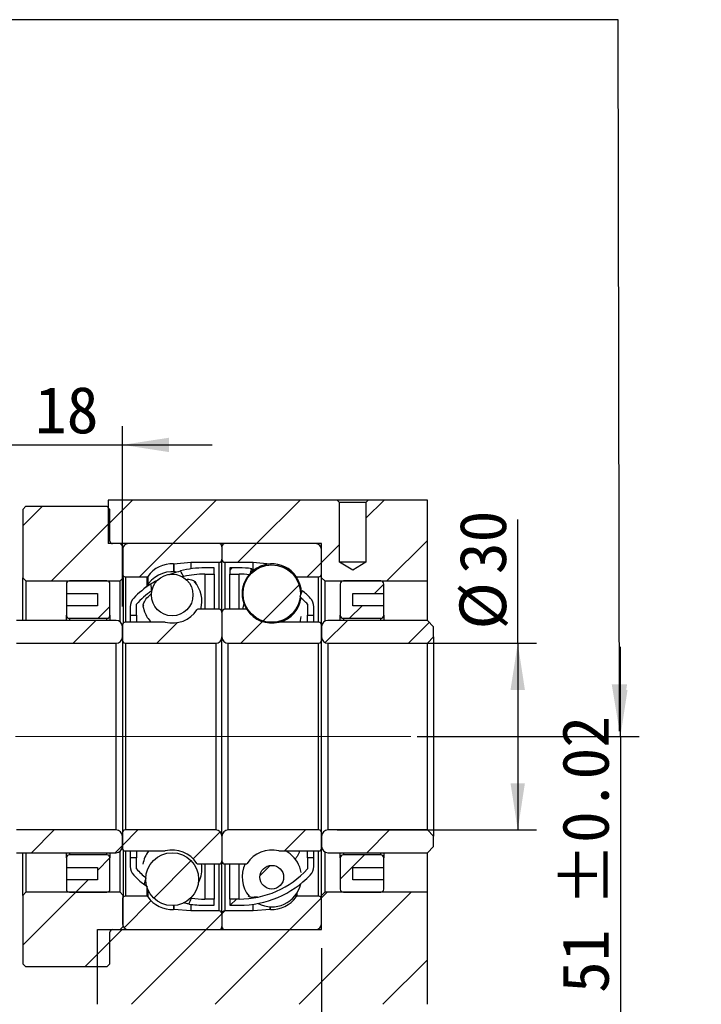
# Model space of a CAD drawing. Header units: millimetres. Extents: x 90 to 845, y 30 to 598.
# Tile 6 of 7: x 735 to 845, y 120 to 278. Entities that reach past the tile are written whole.
import ezdxf

# ---------------------------------------------------------------- set-up
doc = ezdxf.new("R2010")
doc.units = ezdxf.units.MM
doc.header["$LTSCALE"] = 3
doc.linetypes.add('CENTERX2', pattern=[20.32, 12.7, -2.54, 2.54, -2.54])
doc.layers.add('圖層0', color=7, linetype='Continuous')
doc.styles.add('SLDTEXTSTYLE0', font='MINGLIU.TTC')
doc.styles.add('SLDTEXTSTYLE2', font='MINGLIU.TTC', dxfattribs={"bigfont": 'bigfont'})
doc.styles.get("Standard").update_dxf_attribs({"font": 'MINGLIU.TTC'})
doc.dimstyles.new('SLDDIMSTYLE0', dxfattribs={"dimtxt": 0.18, "dimasz": 7.5, "dimexe": 0, "dimexo": 0.0625, "dimgap": 0, "dimtad": 0, "dimtih": 1, "dimtoh": 1, "dimdec": 0, "dimrnd": 1e-09, "dimzin": 0, "dimdsep": 46, "dimtxsty": 'STANDARD', "dimsah": 1, "dimcen": 0.09, "dimadec": 0, "dimazin": 0, "dimtfac": 7.5, "dimtdec": 0, "dimtofl": 0, "dimtmove": 0, "dimatfit": 3, "dimfxl": 1, "dimfrac": 2, "dimtolj": 1, "dimtzin": 0, "dimarcsym": 0})
doc.dimstyles.new('SLDDIMSTYLE3', dxfattribs={"dimtxt": 7.5, "dimasz": 7.5, "dimexe": 0, "dimexo": 0.0625, "dimgap": 1.875, "dimtad": 1, "dimrnd": 1e-09, "dimzin": 12, "dimdsep": 46, "dimtxsty": 'SLDTEXTSTYLE0', "dimsah": 1, "dimcen": 0.09, "dimadec": 0, "dimazin": 3, "dimtfac": 1, "dimtofl": 0, "dimtmove": 0, "dimatfit": 3, "dimfxl": 1, "dimfrac": 2, "dimtolj": 1, "dimtzin": 12, "dimarcsym": 0})
doc.dimstyles.new('SLDDIMSTYLE6', dxfattribs={"dimtxt": 7.5, "dimasz": 7.5, "dimexe": 0, "dimexo": 0.0625, "dimgap": 1.875, "dimtad": 1, "dimrnd": 1e-09, "dimzin": 12, "dimdsep": 46, "dimtxsty": 'SLDTEXTSTYLE0', "dimsah": 1, "dimcen": 0.09, "dimadec": 0, "dimazin": 3, "dimtol": 1, "dimtp": 0.02, "dimtm": 0.02, "dimtfac": 1, "dimtmove": 0, "dimatfit": 0, "dimfxl": 1, "dimfrac": 2, "dimtolj": 1, "dimarcsym": 0})
doc.dimstyles.new('SLDDIMSTYLE7', dxfattribs={"dimtxt": 7.5, "dimasz": 7.5, "dimexe": 0, "dimexo": 0.0625, "dimgap": 1.875, "dimtad": 1, "dimrnd": 1e-09, "dimzin": 12, "dimdsep": 46, "dimtxsty": 'SLDTEXTSTYLE0', "dimsah": 1, "dimcen": 0.09, "dimadec": 0, "dimazin": 3, "dimtfac": 1, "dimtmove": 0, "dimatfit": 0, "dimfxl": 1, "dimfrac": 2, "dimtolj": 1, "dimtzin": 12, "dimarcsym": 0})

# ---------------------------------------------------------------- blocks, each defined once
blk = doc.blocks.new('_D_13')
at = {"layer": '圖層0', "color": 7}
for p, q in [((831.71, 163.04), (831.71, 177.46)), ((799.07, 163.04), (834.71, 163.04)), ((831.71, 163.04), (831.71, 112.04)), ((782.71, 112.04), (834.71, 112.04)), ((831.71, 112.04), (831.71, 97.61))]:
    blk.add_line(p, q, dxfattribs=at)
for points in [[(831.71, 163.04), (832.86, 170.54), (830.55, 170.54)], [(831.71, 112.04), (830.55, 104.54), (832.86, 104.54)]]:
    blk.add_solid(points, dxfattribs=at)
at = {"layer": '圖層0', "color": 7, "char_height": 7.5, "attachment_point": 1, "rotation": 90, "style": 'SLDTEXTSTYLE0'}
for s, insert in [(' ±0.02', (822.34, 130.64)), ('51', (822.34, 121.85))]:
    blk.add_mtext(s, dxfattribs=dict(at, insert=insert))
blk = doc.blocks.new('_D_15')
at = {"layer": '圖層0', "color": 7}
for p, q in [((815.22, 178.04), (815.22, 197.93)), ((786.21, 178.04), (818.22, 178.04)), ((815.22, 178.04), (815.22, 148.04)), ((786.21, 148.04), (818.22, 148.04))]:
    blk.add_line(p, q, dxfattribs=at)
for points in [[(815.22, 178.04), (814.06, 170.54), (816.37, 170.54)], [(815.22, 148.04), (816.37, 155.54), (814.06, 155.54)]]:
    blk.add_solid(points, dxfattribs=at)
at = {"layer": '圖層0', "color": 7, "char_height": 7.5, "attachment_point": 1, "rotation": 90, "style": 'SLDTEXTSTYLE0'}
for s, insert in [('30', (805.85, 189.13)), ('%%c', (805.85, 180.24))]:
    blk.add_mtext(s, dxfattribs=dict(at, insert=insert))
blk = doc.blocks.new('_D_16')
at = {"layer": '圖層0', "color": 7}
for p, q in [((783.71, 129.04), (783.71, 93.24)), ((800.71, 117.04), (800.71, 93.24)), ((783.71, 96.24), (769.28, 96.24)), ((800.71, 96.24), (783.71, 96.24)), ((800.71, 96.24), (815.13, 96.24))]:
    blk.add_line(p, q, dxfattribs=at)
for points in [[(783.71, 96.24), (776.21, 97.4), (776.21, 95.09)], [(800.71, 96.24), (808.21, 95.09), (808.21, 97.4)]]:
    blk.add_solid(points, dxfattribs=at)
at = {"layer": '圖層0', "color": 7, "insert": (787.65, 105.61), "char_height": 7.5, "attachment_point": 1, "style": 'SLDTEXTSTYLE0'}
blk.add_mtext('17', dxfattribs=at)
blk = doc.blocks.new('_D_17')
at = {"layer": '圖層0', "color": 7}
for p, q in [((713.71, 135.54), (713.71, 93.24)), ((783.71, 129.04), (783.71, 93.24)), ((713.71, 96.24), (783.71, 96.24))]:
    blk.add_line(p, q, dxfattribs=at)
for centre, start, end in [((751.92, 100.93), 153.4349, 206.5651), ((741.98, 100.93), 333.4349, 26.5651)]:
    blk.add_arc(centre, 10.47, start, end, dxfattribs=at)
for points in [[(713.71, 96.24), (721.21, 95.09), (721.21, 97.4)], [(783.71, 96.24), (776.21, 97.4), (776.21, 95.09)]]:
    blk.add_solid(points, dxfattribs=at)
at = {"layer": '圖層0', "color": 7, "insert": (742.56, 105.61), "char_height": 7.5, "attachment_point": 1, "style": 'SLDTEXTSTYLE0'}
blk.add_mtext('70', dxfattribs=at)
blk = doc.blocks.new('_D_18')
at = {"layer": '圖層0', "color": 7}
for p, q in [((733.71, 183.69), (733.71, 212.89)), ((751.71, 183.91), (751.71, 212.89)), ((733.71, 209.89), (719.28, 209.89)), ((733.71, 209.89), (751.71, 209.89)), ((751.71, 209.89), (766.13, 209.89))]:
    blk.add_line(p, q, dxfattribs=at)
for points in [[(733.71, 209.89), (726.21, 211.04), (726.21, 208.73)], [(751.71, 209.89), (759.21, 208.73), (759.21, 211.04)]]:
    blk.add_solid(points, dxfattribs=at)
at = {"layer": '圖層0', "color": 7, "insert": (737.66, 219.25), "char_height": 7.5, "attachment_point": 1, "style": 'SLDTEXTSTYLE0'}
blk.add_mtext('18', dxfattribs=at)

msp = doc.modelspace()

# ---------------------------------------------------------------- hatches: boundary and pattern name
at = {"linetype": 'Continuous', "lineweight": 18}
h = msp.add_hatch(dxfattribs=at)
h.set_pattern_fill('ANSI31', scale=3, style=0)
edge = h.paths.add_edge_path(flags=0)
edge.add_line((767.706, 191.536), (767.706, 193.536))
edge.add_arc((767.206, 193.536), 0.5, 0, 90)
edge.add_line((767.206, 194.036), (752.706, 194.036))
edge.add_arc((752.706, 193.036), 1, 90, 180)
edge.add_line((751.706, 193.036), (751.706, 189.186))
edge.add_arc((752.206, 189.186), 0.5, 180, 270)
edge.add_line((752.206, 188.686), (755.644, 188.686))
edge.add_arc((755.644, 188.886), 0.2, 270, 324.94886)
edge.add_arc((759.706, 186.036), 4.763, 87.45248, 144.94886, ccw=False)
edge.add_arc((759.927, 190.994), 0.2, 267.45248, 275)
edge.add_line((759.944, 190.795), (762.706, 191.036))
edge.add_line((762.706, 191.036), (767.206, 191.036))
edge.add_arc((767.206, 191.536), 0.5, 270, 360)
h = msp.add_hatch(dxfattribs=at)
h.set_pattern_fill('ANSI31', scale=3, style=0)
edge = h.paths.add_edge_path(flags=0)
edge.add_line((782.706, 194.036), (768.206, 194.036))
edge.add_arc((768.206, 193.536), 0.5, 90, 180)
edge.add_line((767.706, 193.536), (767.706, 191.536))
edge.add_arc((768.206, 191.536), 0.5, 180, 270)
edge.add_line((768.206, 191.036), (772.706, 191.036))
edge.add_line((772.706, 191.036), (775.468, 190.795))
edge.add_arc((775.486, 190.994), 0.2, 265, 272.54752)
edge.add_arc((775.706, 186.036), 4.763, 35.05114, 92.54752, ccw=False)
edge.add_arc((779.769, 188.886), 0.2, 215.05114, 270)
edge.add_line((779.769, 188.686), (783.206, 188.686))
edge.add_arc((783.206, 189.186), 0.5, 270, 360)
edge.add_line((783.706, 189.186), (783.706, 193.036))
edge.add_arc((782.706, 193.036), 1, 0, 90)
h = msp.add_hatch(dxfattribs=at)
h.set_pattern_fill('ANSI31', scale=3, style=0)
edge = h.paths.add_edge_path(flags=0)
edge.add_arc((764.956, 174.237), 14.899, 90, 103.11484, ccw=False)
edge.add_line((764.956, 189.136), (766.456, 189.136))
edge.add_line((766.456, 189.136), (766.456, 190.136))
edge.add_line((766.456, 190.136), (764.956, 190.136))
edge.add_arc((764.956, 174.237), 15.899, 90, 104.309)
edge.add_ellipse((768.306, 163.036), major_axis=(-11.77, 31.136), ratio=0.1381946, start_angle=353.96059, end_angle=354.59248, ccw=False)
h = msp.add_hatch(dxfattribs=at)
h.set_pattern_fill('ANSI31', scale=3, style=0)
edge = h.paths.add_edge_path(flags=0)
edge.add_line((768.956, 190.136), (768.956, 189.136))
edge.add_line((768.956, 189.136), (770.456, 189.136))
edge.add_arc((770.456, 174.237), 14.899, 83.61757, 90, ccw=False)
edge.add_ellipse((767.107, 163.036), major_axis=(34.032, 90.907), ratio=0.0473891, start_angle=9.24128, end_angle=9.62978, ccw=False)
edge.add_arc((770.456, 174.237), 15.899, 82.6597, 90)
edge.add_line((770.456, 190.136), (768.956, 190.136))
h = msp.add_hatch(dxfattribs=at)
h.set_pattern_fill('ANSI31', scale=3, style=0)
edge = h.paths.add_edge_path(flags=0)
edge.add_arc((775.706, 186.007), 4.618, 0, 360)
h = msp.add_hatch(dxfattribs=at)
h.set_pattern_fill('ANSI31', scale=3, style=0)
edge = h.paths.add_edge_path(flags=0)
edge.add_arc((759.706, 185.784), 3.342, 0, 360)
h = msp.add_hatch(dxfattribs=at)
h.set_pattern_fill('ANSI31', scale=3, style=0)
edge = h.paths.add_edge_path(flags=0)
edge.add_ellipse((768.306, 163.036), major_axis=(-11.77, 31.136), ratio=0.1381946, start_angle=5.58356, end_angle=6.24336, ccw=False)
edge.add_arc((764.956, 174.237), 15.899, 123.36641, 136.01028)
edge.add_arc((754.956, 183.89), 2, 136.01028, 180)
edge.add_line((752.956, 183.89), (752.956, 182.536))
edge.add_line((752.956, 182.536), (753.956, 182.536))
edge.add_line((753.956, 182.536), (753.956, 184.286))
edge.add_arc((764.956, 174.237), 14.899, 125.01842, 137.58624, ccw=False)
h = msp.add_hatch(dxfattribs=at)
h.set_pattern_fill('ANSI31', scale=3, style=0)
edge = h.paths.add_edge_path(flags=0)
edge.add_arc((780.456, 183.89), 2, 0, 43.98972)
edge.add_arc((770.456, 174.237), 15.899, 43.98972, 50.33578)
edge.add_ellipse((767.107, 163.036), major_axis=(34.032, 90.907), ratio=0.0473891, start_angle=350.17343, end_angle=350.58913, ccw=False)
edge.add_arc((770.456, 174.237), 14.899, 42.41376, 48.93742, ccw=False)
edge.add_line((781.456, 184.286), (781.456, 182.536))
edge.add_line((781.456, 182.536), (782.456, 182.536))
edge.add_line((782.456, 182.536), (782.456, 183.89))
h = msp.add_hatch(dxfattribs=at)
h.set_pattern_fill('ANSI31', scale=3, style=0)
edge = h.paths.add_edge_path(flags=0)
edge.add_line((751.706, 180.911), (751.706, 178.536))
edge.add_arc((752.206, 178.536), 0.5, 180, 270)
edge.add_line((752.206, 178.036), (766.706, 178.036))
edge.add_arc((766.706, 179.036), 1, 270, 360)
edge.add_line((767.706, 179.036), (767.706, 182.986))
edge.add_arc((767.206, 182.986), 0.5, 0, 90)
edge.add_line((767.206, 183.486), (763.837, 183.486))
edge.add_arc((763.837, 183.286), 0.2, 90, 146.34739)
edge.add_arc((759.706, 186.036), 4.762, 256.48094, 326.34739, ccw=False)
edge.add_arc((758.546, 181.211), 0.2, 76.48094, 90)
edge.add_line((758.546, 181.411), (752.206, 181.411))
edge.add_arc((752.206, 180.911), 0.5, 90, 180)
h = msp.add_hatch(dxfattribs=at)
h.set_pattern_fill('ANSI31', scale=3, style=0)
edge = h.paths.add_edge_path(flags=0)
edge.add_line((768.706, 178.036), (783.206, 178.036))
edge.add_arc((783.206, 178.536), 0.5, 270, 360)
edge.add_line((783.706, 178.536), (783.706, 180.911))
edge.add_arc((783.206, 180.911), 0.5, 0, 90)
edge.add_line((783.206, 181.411), (776.866, 181.411))
edge.add_arc((776.866, 181.211), 0.2, 90, 103.51906)
edge.add_arc((775.706, 186.036), 4.762, 213.65261, 283.51906, ccw=False)
edge.add_arc((771.576, 183.286), 0.2, 33.65261, 90)
edge.add_line((771.576, 183.486), (768.206, 183.486))
edge.add_arc((768.206, 182.986), 0.5, 90, 180)
edge.add_line((767.706, 182.986), (767.706, 179.036))
edge.add_arc((768.706, 179.036), 1, 180, 270)
h = msp.add_hatch(dxfattribs=at)
h.set_pattern_fill('ANSI31', scale=3, style=0)
edge = h.paths.add_edge_path(flags=0)
edge.add_line((733.706, 179.036), (734.706, 178.036))
edge.add_line((734.706, 178.036), (750.706, 178.036))
edge.add_arc((750.706, 179.036), 1, 270, 360)
edge.add_line((751.706, 179.036), (751.706, 180.686))
edge.add_arc((750.706, 180.686), 1, 0, 90)
edge.add_line((750.706, 181.686), (734.706, 181.686))
edge.add_line((734.706, 181.686), (733.706, 180.686))
edge.add_line((733.706, 180.686), (733.706, 179.036))
h = msp.add_hatch(dxfattribs=at)
h.set_pattern_fill('ANSI31', scale=3, style=0)
edge = h.paths.add_edge_path(flags=0)
edge.add_line((800.706, 178.036), (801.706, 179.036))
edge.add_line((801.706, 179.036), (801.706, 180.686))
edge.add_line((801.706, 180.686), (800.706, 181.686))
edge.add_line((800.706, 181.686), (784.706, 181.686))
edge.add_arc((784.706, 180.686), 1, 90, 180)
edge.add_line((783.706, 180.686), (783.706, 179.036))
edge.add_arc((784.706, 179.036), 1, 180, 270)
edge.add_line((784.706, 178.036), (800.706, 178.036))
h = msp.add_hatch(dxfattribs=at)
h.set_pattern_fill('ANSI31', scale=3, style=0)
edge = h.paths.add_edge_path(flags=0)
edge.add_line((734.706, 148.036), (733.706, 147.036))
edge.add_line((733.706, 147.036), (733.706, 145.386))
edge.add_line((733.706, 145.386), (734.706, 144.386))
edge.add_line((734.706, 144.386), (750.706, 144.386))
edge.add_arc((750.706, 145.386), 1, 270, 360)
edge.add_line((751.706, 145.386), (751.706, 147.036))
edge.add_arc((750.706, 147.036), 1, 0, 90)
edge.add_line((750.706, 148.036), (734.706, 148.036))
h = msp.add_hatch(dxfattribs=at)
h.set_pattern_fill('ANSI31', scale=3, style=0)
edge = h.paths.add_edge_path(flags=0)
edge.add_line((766.706, 148.036), (752.206, 148.036))
edge.add_arc((752.206, 147.536), 0.5, 90, 180)
edge.add_line((751.706, 147.536), (751.706, 145.161))
edge.add_arc((752.206, 145.161), 0.5, 180, 270)
edge.add_line((752.206, 144.661), (758.546, 144.661))
edge.add_arc((758.546, 144.861), 0.2, 270, 283.51906)
edge.add_arc((759.706, 140.036), 4.762, 33.65261, 103.51906, ccw=False)
edge.add_arc((763.837, 142.786), 0.2, 213.65261, 270)
edge.add_line((763.837, 142.586), (767.206, 142.586))
edge.add_arc((767.206, 143.086), 0.5, 270, 360)
edge.add_line((767.706, 143.086), (767.706, 147.036))
edge.add_arc((766.706, 147.036), 1, 0, 90)
h = msp.add_hatch(dxfattribs=at)
h.set_pattern_fill('ANSI31', scale=3, style=0)
edge = h.paths.add_edge_path(flags=0)
edge.add_line((783.706, 145.161), (783.706, 147.536))
edge.add_arc((783.206, 147.536), 0.5, 0, 90)
edge.add_line((783.206, 148.036), (768.706, 148.036))
edge.add_arc((768.706, 147.036), 1, 90, 180)
edge.add_line((767.706, 147.036), (767.706, 143.086))
edge.add_arc((768.206, 143.086), 0.5, 180, 270)
edge.add_line((768.206, 142.586), (771.576, 142.586))
edge.add_arc((771.576, 142.786), 0.2, 270, 326.34739)
edge.add_arc((775.706, 140.036), 4.762, 76.48094, 146.34739, ccw=False)
edge.add_arc((776.866, 144.861), 0.2, 256.48094, 270)
edge.add_line((776.866, 144.661), (783.206, 144.661))
edge.add_arc((783.206, 145.161), 0.5, 270, 360)
h = msp.add_hatch(dxfattribs=at)
h.set_pattern_fill('ANSI31', scale=3, style=0)
edge = h.paths.add_edge_path(flags=0)
edge.add_line((801.706, 147.036), (800.706, 148.036))
edge.add_line((800.706, 148.036), (784.706, 148.036))
edge.add_arc((784.706, 147.036), 1, 90, 180)
edge.add_line((783.706, 147.036), (783.706, 145.386))
edge.add_arc((784.706, 145.386), 1, 180, 270)
edge.add_line((784.706, 144.386), (800.706, 144.386))
edge.add_line((800.706, 144.386), (801.706, 145.386))
edge.add_line((801.706, 145.386), (801.706, 147.036))
h = msp.add_hatch(dxfattribs=at)
h.set_pattern_fill('ANSI31', scale=3, style=0)
edge = h.paths.add_edge_path(flags=0)
edge.add_arc((759.706, 140.137), 4.25, 0, 360)
h = msp.add_hatch(dxfattribs=at)
h.set_pattern_fill('ANSI31', scale=3, style=0)
edge = h.paths.add_edge_path(flags=0)
edge.add_arc((754.956, 142.182), 2, 180, 223.98972)
edge.add_arc((764.956, 151.835), 15.899, 223.98972, 232.0068)
edge.add_ellipse((768.306, 163.036), major_axis=(-18.476, -49.2), ratio=0.0875283, start_angle=351.15485, end_angle=351.61533, ccw=False)
edge.add_arc((764.956, 151.835), 14.899, 222.41376, 230.577, ccw=False)
edge.add_line((753.956, 141.786), (753.956, 143.536))
edge.add_line((753.956, 143.536), (752.956, 143.536))
edge.add_line((752.956, 143.536), (752.956, 142.182))
h = msp.add_hatch(dxfattribs=at)
h.set_pattern_fill('ANSI31', scale=3, style=0)
edge = h.paths.add_edge_path(flags=0)
edge.add_arc((770.456, 151.835), 14.899, 270, 317.58624, ccw=False)
edge.add_line((770.456, 136.936), (768.956, 136.936))
edge.add_line((768.956, 136.936), (768.956, 135.936))
edge.add_line((768.956, 135.936), (770.456, 135.936))
edge.add_arc((770.456, 151.835), 15.899, 270, 316.01028)
edge.add_arc((780.456, 142.182), 2, 316.01028, 360)
edge.add_line((782.456, 142.182), (782.456, 143.536))
edge.add_line((782.456, 143.536), (781.456, 143.536))
edge.add_line((781.456, 143.536), (781.456, 141.786))
h = msp.add_hatch(dxfattribs=at)
h.set_pattern_fill('ANSI31', scale=3, style=0)
edge = h.paths.add_edge_path(flags=0)
edge.add_arc((775.706, 140.455), 1.899, 0, 360)
h = msp.add_hatch(dxfattribs=at)
h.set_pattern_fill('ANSI31', scale=3, style=0)
edge = h.paths.add_edge_path(flags=0)
edge.add_line((752.706, 132.036), (767.206, 132.036))
edge.add_arc((767.206, 132.536), 0.5, 270, 360)
edge.add_line((767.706, 132.536), (767.706, 134.536))
edge.add_arc((767.206, 134.536), 0.5, 0, 90)
edge.add_line((767.206, 135.036), (762.706, 135.036))
edge.add_line((762.706, 135.036), (759.944, 135.278))
edge.add_arc((759.927, 135.079), 0.2, 85, 92.54752)
edge.add_arc((759.706, 140.036), 4.763, 215.05114, 272.54752, ccw=False)
edge.add_arc((755.644, 137.186), 0.2, 35.05114, 90)
edge.add_line((755.644, 137.386), (752.206, 137.386))
edge.add_arc((752.206, 136.886), 0.5, 90, 180)
edge.add_line((751.706, 136.886), (751.706, 133.036))
edge.add_arc((752.706, 133.036), 1, 180, 270)
h = msp.add_hatch(dxfattribs=at)
h.set_pattern_fill('ANSI31', scale=3, style=0)
edge = h.paths.add_edge_path(flags=0)
edge.add_line((766.456, 135.936), (766.456, 136.936))
edge.add_line((766.456, 136.936), (764.956, 136.936))
edge.add_arc((764.956, 151.835), 14.899, 261.75896, 270, ccw=False)
edge.add_ellipse((768.306, 163.036), major_axis=(-18.476, -49.2), ratio=0.0875283, start_angle=8.21301, end_angle=8.64607, ccw=False)
edge.add_arc((764.956, 151.835), 15.899, 260.77521, 270)
edge.add_line((764.956, 135.936), (766.456, 135.936))
h = msp.add_hatch(dxfattribs=at)
h.set_pattern_fill('ANSI31', scale=3, style=0)
edge = h.paths.add_edge_path(flags=0)
edge.add_line((767.706, 134.536), (767.706, 132.536))
edge.add_arc((768.206, 132.536), 0.5, 180, 270)
edge.add_line((768.206, 132.036), (782.706, 132.036))
edge.add_arc((782.706, 133.036), 1, 270, 360)
edge.add_line((783.706, 133.036), (783.706, 136.886))
edge.add_arc((783.206, 136.886), 0.5, 0, 90)
edge.add_line((783.206, 137.386), (779.769, 137.386))
edge.add_arc((779.769, 137.186), 0.2, 90, 144.94886)
edge.add_arc((775.706, 140.036), 4.763, 267.45248, 324.94886, ccw=False)
edge.add_arc((775.486, 135.079), 0.2, 87.45248, 95)
edge.add_line((775.468, 135.278), (772.706, 135.036))
edge.add_line((772.706, 135.036), (768.206, 135.036))
edge.add_arc((768.206, 134.536), 0.5, 90, 180)
at = {"layer": '圖層0', "linetype": 'Continuous', "lineweight": 18}
h = msp.add_hatch(dxfattribs=at)
h.set_pattern_fill('ANSI31', color=256, scale=3, style=0)
h.paths.add_polyline_path([(783.706, 188.536), (784.206, 188.036), (800.706, 188.036), (800.706, 201.036), (791.206, 201.036), (790.806, 200.636), (790.806, 191.036), (788.706, 189.774), (786.606, 191.036), (786.606, 200.636), (786.206, 201.036), (749.406, 201.036), (749.406, 194.036), (783.706, 194.036)], flags=0)
h = msp.add_hatch(dxfattribs=at)
h.set_pattern_fill('ANSI31', color=256, scale=3, style=0)
edge = h.paths.add_edge_path(flags=0)
edge.add_line((735.706, 188.536), (736.206, 188.036))
edge.add_line((736.206, 188.036), (751.356, 188.036))
edge.add_line((751.356, 188.036), (751.856, 188.536))
edge.add_line((751.856, 188.536), (751.856, 193.536))
edge.add_line((751.856, 193.536), (751.356, 194.036))
edge.add_line((751.356, 194.036), (750.106, 194.036))
edge.add_arc((750.106, 194.436), 0.4, 180, 270, ccw=False)
edge.add_line((749.706, 194.436), (749.706, 199.536))
edge.add_line((749.706, 199.536), (749.206, 200.036))
edge.add_line((749.206, 200.036), (736.206, 200.036))
edge.add_line((736.206, 200.036), (735.706, 199.536))
edge.add_line((735.706, 199.536), (735.706, 188.536))
h = msp.add_hatch(dxfattribs=at)
h.set_pattern_fill('ANSI31', color=256, scale=3, style=0)
edge = h.paths.add_edge_path(flags=0)
edge.add_line((747.706, 186.036), (747.706, 184.036))
edge.add_line((747.706, 184.036), (742.706, 184.036))
edge.add_line((742.706, 184.036), (742.706, 182.536))
edge.add_arc((743.206, 182.536), 0.5, 180, 270)
edge.add_line((743.206, 182.036), (749.206, 182.036))
edge.add_arc((749.206, 182.536), 0.5, 270, 360)
edge.add_line((749.706, 182.536), (749.706, 187.536))
edge.add_arc((749.206, 187.536), 0.5, 0, 90)
edge.add_line((749.206, 188.036), (743.206, 188.036))
edge.add_arc((743.206, 187.536), 0.5, 90, 180)
edge.add_line((742.706, 187.536), (742.706, 186.036))
edge.add_line((742.706, 186.036), (747.706, 186.036))
h = msp.add_hatch(dxfattribs=at)
h.set_pattern_fill('ANSI31', color=256, scale=3, style=0)
edge = h.paths.add_edge_path(flags=0)
edge.add_line((793.706, 182.536), (793.706, 184.036))
edge.add_line((793.706, 184.036), (788.706, 184.036))
edge.add_line((788.706, 184.036), (788.706, 186.036))
edge.add_line((788.706, 186.036), (793.706, 186.036))
edge.add_line((793.706, 186.036), (793.706, 187.536))
edge.add_arc((793.206, 187.536), 0.5, 0, 90)
edge.add_line((793.206, 188.036), (787.206, 188.036))
edge.add_arc((787.206, 187.536), 0.5, 90, 180)
edge.add_line((786.706, 187.536), (786.706, 182.536))
edge.add_arc((787.206, 182.536), 0.5, 180, 270)
edge.add_line((787.206, 182.036), (793.206, 182.036))
edge.add_arc((793.206, 182.536), 0.5, 270, 360)
h = msp.add_hatch(dxfattribs=at)
h.set_pattern_fill('ANSI31', color=256, scale=3, style=0)
edge = h.paths.add_edge_path(flags=0)
edge.add_line((742.706, 143.536), (742.706, 142.036))
edge.add_line((742.706, 142.036), (747.706, 142.036))
edge.add_line((747.706, 142.036), (747.706, 140.036))
edge.add_line((747.706, 140.036), (742.706, 140.036))
edge.add_line((742.706, 140.036), (742.706, 138.536))
edge.add_arc((743.206, 138.536), 0.5, 180, 270)
edge.add_line((743.206, 138.036), (749.206, 138.036))
edge.add_arc((749.206, 138.536), 0.5, 270, 360)
edge.add_line((749.706, 138.536), (749.706, 143.536))
edge.add_arc((749.206, 143.536), 0.5, 0, 90)
edge.add_line((749.206, 144.036), (743.206, 144.036))
edge.add_arc((743.206, 143.536), 0.5, 90, 180)
h = msp.add_hatch(dxfattribs=at)
h.set_pattern_fill('ANSI31', color=256, scale=3, style=0)
edge = h.paths.add_edge_path(flags=0)
edge.add_line((788.706, 140.036), (788.706, 142.036))
edge.add_line((788.706, 142.036), (793.706, 142.036))
edge.add_line((793.706, 142.036), (793.706, 143.536))
edge.add_arc((793.206, 143.536), 0.5, 0, 90)
edge.add_line((793.206, 144.036), (787.206, 144.036))
edge.add_arc((787.206, 143.536), 0.5, 90, 180)
edge.add_line((786.706, 143.536), (786.706, 138.536))
edge.add_arc((787.206, 138.536), 0.5, 180, 270)
edge.add_line((787.206, 138.036), (793.206, 138.036))
edge.add_arc((793.206, 138.536), 0.5, 270, 360)
edge.add_line((793.706, 138.536), (793.706, 140.036))
edge.add_line((793.706, 140.036), (788.706, 140.036))
h = msp.add_hatch(dxfattribs=at)
h.set_pattern_fill('ANSI31', color=256, scale=3, style=0)
edge = h.paths.add_edge_path(flags=0)
edge.add_line((736.206, 138.036), (735.706, 137.536))
edge.add_line((735.706, 137.536), (735.706, 126.536))
edge.add_line((735.706, 126.536), (736.206, 126.036))
edge.add_line((736.206, 126.036), (749.206, 126.036))
edge.add_line((749.206, 126.036), (749.706, 126.536))
edge.add_line((749.706, 126.536), (749.706, 131.636))
edge.add_arc((750.106, 131.636), 0.4, 90, 180, ccw=False)
edge.add_line((750.106, 132.036), (751.356, 132.036))
edge.add_line((751.356, 132.036), (751.856, 132.536))
edge.add_line((751.856, 132.536), (751.856, 137.536))
edge.add_line((751.856, 137.536), (751.356, 138.036))
edge.add_line((751.356, 138.036), (736.206, 138.036))
h = msp.add_hatch(dxfattribs=at)
h.set_pattern_fill('ANSI31', color=256, scale=3, style=0)
h.paths.add_polyline_path([(747.706, 132.036), (747.706, 120.036), (800.706, 120.036), (800.706, 138.036), (784.206, 138.036), (783.706, 137.536), (783.706, 132.036)], flags=0)

# ---------------------------------------------------------------- linework, layer by layer
at = {"color": 7, "linetype": 'Continuous', "lineweight": 25}
for p, q in [((749.406, 201.036), (749.406, 194.036)), ((786.206, 201.036), (749.406, 201.036)), ((786.606, 200.636), (786.206, 201.036)), ((791.206, 201.036), (786.206, 201.036)), ((791.206, 201.036), (790.806, 200.636)), ((800.706, 201.036), (791.206, 201.036)), ((800.706, 188.036), (800.706, 201.036)), ((735.706, 199.536), (736.206, 200.036)), ((735.706, 199.536), (735.706, 188.536)), ((736.206, 200.036), (749.206, 200.036)), ((749.206, 200.036), (749.706, 199.536)), ((749.706, 194.436), (749.706, 199.536)), ((786.606, 191.036), (786.606, 200.636)), ((790.806, 200.636), (786.606, 200.636)), ((790.806, 200.636), (790.806, 191.036)), ((783.706, 194.036), (749.406, 194.036)), ((751.356, 194.036), (750.106, 194.036)), ((751.356, 194.036), (751.856, 193.536)), ((751.706, 193.036), (751.706, 189.186)), ((751.856, 188.536), (751.856, 193.536)), ((767.206, 194.036), (752.706, 194.036)), ((767.706, 193.536), (767.706, 191.536)), ((782.706, 194.036), (768.206, 194.036)), ((783.706, 188.536), (783.706, 194.036)), ((783.706, 189.186), (783.706, 193.036)), ((767.706, 182.986), (767.706, 191.536)), ((759.944, 190.795), (762.706, 191.036)), ((762.706, 191.036), (762.706, 189.976)), ((762.706, 191.036), (767.206, 191.036)), ((766.456, 190.136), (764.956, 190.136)), ((766.456, 189.136), (766.456, 190.136)), ((768.206, 191.036), (772.706, 191.036)), ((770.456, 190.136), (768.956, 190.136)), ((768.956, 190.136), (768.956, 189.136)), ((772.706, 189.825), (772.706, 191.036)), ((772.706, 191.036), (775.468, 190.795)), ((788.706, 189.774), (786.606, 191.036)), ((790.806, 191.036), (786.606, 191.036)), ((790.806, 191.036), (788.706, 189.774)), ((736.206, 188.036), (735.706, 188.536)), ((735.706, 181.686), (735.706, 188.536)), ((751.856, 188.536), (751.356, 188.036)), ((751.856, 188.536), (751.856, 181.268)), ((752.206, 188.686), (755.644, 188.686)), ((761.576, 188.748), (761.268, 188.671)), ((764.956, 189.136), (766.456, 189.136)), ((766.456, 189.136), (766.456, 183.486)), ((768.956, 189.136), (770.456, 189.136)), ((768.956, 183.486), (768.956, 189.136)), ((779.769, 188.686), (783.206, 188.686)), ((784.206, 188.036), (783.706, 188.536)), ((783.706, 180.911), (783.706, 188.536)), ((736.206, 188.036), (751.356, 188.036)), ((736.206, 188.036), (736.206, 181.686)), ((742.706, 187.536), (742.706, 186.036)), ((749.206, 188.036), (743.206, 188.036)), ((749.706, 182.536), (749.706, 187.536)), ((751.356, 181.446), (751.356, 188.036)), ((784.206, 188.036), (800.706, 188.036)), ((784.206, 188.036), (784.206, 181.552)), ((786.706, 187.536), (786.706, 182.536)), ((793.206, 188.036), (787.206, 188.036)), ((793.706, 186.036), (793.706, 187.536)), ((800.706, 181.686), (800.706, 188.036)), ((742.706, 186.036), (747.706, 186.036)), ((742.706, 186.036), (742.706, 184.036)), ((747.706, 186.036), (747.706, 184.036)), ((788.706, 186.036), (793.706, 186.036)), ((788.706, 184.036), (788.706, 186.036)), ((793.706, 184.036), (793.706, 186.036)), ((747.706, 184.036), (742.706, 184.036)), ((742.706, 184.036), (742.706, 182.536)), ((752.956, 183.89), (752.956, 182.536)), ((753.956, 182.536), (753.956, 184.286)), ((767.206, 183.486), (763.837, 183.486)), ((771.576, 183.486), (768.206, 183.486)), ((781.456, 184.286), (781.456, 182.536)), ((782.456, 182.536), (782.456, 183.89)), ((793.706, 184.036), (788.706, 184.036)), ((793.706, 182.536), (793.706, 184.036)), ((742.706, 181.686), (742.706, 182.536)), ((743.206, 182.036), (749.206, 182.036)), ((749.706, 182.536), (749.706, 181.686)), ((752.956, 182.536), (753.956, 182.536)), ((752.956, 182.536), (752.956, 181.411)), ((753.956, 182.536), (753.956, 181.411)), ((767.706, 182.986), (767.706, 179.036)), ((781.456, 182.536), (782.456, 182.536)), ((781.456, 181.411), (781.456, 182.536)), ((782.456, 181.411), (782.456, 182.536)), ((786.706, 181.686), (786.706, 182.536)), ((787.206, 182.036), (793.206, 182.036)), ((793.706, 182.536), (793.706, 181.686)), ((750.706, 181.686), (734.706, 181.686)), ((751.706, 180.911), (751.706, 178.536)), ((751.706, 179.036), (751.706, 180.686)), ((758.546, 181.411), (752.206, 181.411)), ((783.206, 181.411), (776.866, 181.411)), ((783.706, 178.536), (783.706, 180.911)), ((783.706, 180.686), (783.706, 179.036)), ((800.706, 181.686), (784.706, 181.686)), ((800.706, 181.686), (801.706, 180.686)), ((801.706, 179.036), (801.706, 180.686)), ((767.706, 147.036), (767.706, 179.036)), ((801.706, 179.036), (800.706, 178.036)), ((801.706, 179.036), (801.706, 147.036)), ((734.706, 178.036), (750.706, 178.036)), ((750.706, 148.036), (750.706, 178.036)), ((751.706, 178.536), (751.706, 147.536)), ((752.206, 178.036), (752.206, 148.036)), ((752.206, 178.036), (766.706, 178.036)), ((766.706, 178.036), (766.706, 148.036)), ((768.706, 148.036), (768.706, 178.036)), ((768.706, 178.036), (783.206, 178.036)), ((783.206, 148.036), (783.206, 178.036)), ((783.706, 147.536), (783.706, 178.536)), ((784.706, 178.036), (784.706, 148.036)), ((784.706, 178.036), (800.706, 178.036)), ((800.706, 148.036), (800.706, 178.036)), ((750.706, 148.036), (734.706, 148.036)), ((751.706, 147.536), (751.706, 145.161)), ((766.706, 148.036), (752.206, 148.036)), ((783.206, 148.036), (768.706, 148.036)), ((783.706, 145.161), (783.706, 147.536)), ((800.706, 148.036), (784.706, 148.036)), ((800.706, 148.036), (801.706, 147.036)), ((751.706, 145.386), (751.706, 147.036)), ((767.706, 147.036), (767.706, 143.086)), ((783.706, 147.036), (783.706, 145.386)), ((801.706, 145.386), (801.706, 147.036)), ((734.706, 144.386), (750.706, 144.386)), ((735.706, 137.536), (735.706, 144.386)), ((736.206, 144.386), (736.206, 138.036)), ((742.706, 143.536), (742.706, 144.386)), ((749.206, 144.036), (743.206, 144.036)), ((749.706, 144.386), (749.706, 143.536)), ((751.356, 138.036), (751.356, 144.626)), ((751.856, 144.804), (751.856, 137.536)), ((752.206, 144.661), (758.546, 144.661)), ((752.956, 144.661), (752.956, 143.536)), ((753.956, 144.661), (753.956, 143.536)), ((776.866, 144.661), (783.206, 144.661)), ((781.456, 143.536), (781.456, 144.661)), ((782.456, 143.536), (782.456, 144.661)), ((783.706, 137.536), (783.706, 145.161)), ((784.206, 144.52), (784.206, 138.036)), ((784.706, 144.386), (800.706, 144.386)), ((786.706, 143.536), (786.706, 144.386)), ((793.206, 144.036), (787.206, 144.036)), ((793.706, 144.386), (793.706, 143.536)), ((801.706, 145.386), (800.706, 144.386)), ((800.706, 138.036), (800.706, 144.386)), ((742.706, 143.536), (742.706, 142.036)), ((749.706, 138.536), (749.706, 143.536)), ((753.956, 143.536), (752.956, 143.536)), ((752.956, 143.536), (752.956, 142.182)), ((753.956, 141.786), (753.956, 143.536)), ((763.837, 142.586), (767.206, 142.586)), ((766.456, 142.586), (766.456, 136.936)), ((767.706, 134.536), (767.706, 143.086)), ((768.206, 142.586), (771.576, 142.586)), ((768.956, 136.936), (768.956, 142.586)), ((782.456, 143.536), (781.456, 143.536)), ((781.456, 143.536), (781.456, 141.786)), ((782.456, 142.182), (782.456, 143.536)), ((786.706, 143.536), (786.706, 138.536)), ((793.706, 142.036), (793.706, 143.536)), ((742.706, 142.036), (742.706, 140.036)), ((742.706, 142.036), (747.706, 142.036)), ((747.706, 142.036), (747.706, 140.036)), ((780.411, 141.193), (780.186, 142.072)), ((788.706, 142.036), (793.706, 142.036)), ((788.706, 140.036), (788.706, 142.036)), ((793.706, 140.036), (793.706, 142.036)), ((747.706, 140.036), (742.706, 140.036)), ((742.706, 140.036), (742.706, 138.536)), ((755.724, 138.911), (755.169, 139.305)), ((763.912, 139.527), (764.154, 140.057)), ((793.706, 140.036), (788.706, 140.036)), ((793.706, 138.536), (793.706, 140.036)), ((735.706, 137.536), (736.206, 138.036)), ((751.356, 138.036), (736.206, 138.036)), ((743.206, 138.036), (749.206, 138.036)), ((751.356, 138.036), (751.856, 137.536)), ((783.706, 137.536), (784.206, 138.036)), ((800.706, 138.036), (784.206, 138.036)), ((787.206, 138.036), (793.206, 138.036)), ((800.706, 120.036), (800.706, 138.036)), ((735.706, 137.536), (735.706, 126.536)), ((751.706, 136.886), (751.706, 133.036)), ((751.856, 132.536), (751.856, 137.536)), ((755.644, 137.386), (752.206, 137.386)), ((762.588, 137.129), (762.821, 137.09)), ((762.706, 136.096), (762.706, 135.036)), ((766.456, 136.936), (764.956, 136.936)), ((766.456, 135.936), (766.456, 136.936)), ((770.456, 136.936), (768.956, 136.936)), ((768.956, 136.936), (768.956, 135.936)), ((772.706, 135.036), (772.706, 136.096)), ((783.206, 137.386), (779.769, 137.386)), ((783.706, 132.036), (783.706, 137.536)), ((783.706, 133.036), (783.706, 136.886)), ((762.706, 135.036), (759.944, 135.278)), ((767.206, 135.036), (762.706, 135.036)), ((764.956, 135.936), (766.456, 135.936)), ((767.706, 134.536), (767.706, 132.536)), ((772.706, 135.036), (768.206, 135.036)), ((768.956, 135.936), (770.456, 135.936)), ((775.468, 135.278), (772.706, 135.036)), ((747.706, 132.036), (783.706, 132.036)), ((747.706, 120.036), (747.706, 132.036)), ((749.706, 126.536), (749.706, 131.636)), ((750.106, 132.036), (751.356, 132.036)), ((751.856, 132.536), (751.356, 132.036)), ((752.706, 132.036), (767.206, 132.036)), ((768.206, 132.036), (782.706, 132.036)), ((736.206, 126.036), (735.706, 126.536)), ((749.706, 126.536), (749.206, 126.036)), ((749.206, 126.036), (736.206, 126.036))]:
    msp.add_line(p, q, dxfattribs=at)
at = {"color": 8, "linetype": 'Continuous', "lineweight": 25}
for p, q in [((759.918, 190.794), (759.918, 189.514)), ((759.944, 190.795), (759.944, 189.512)), ((767.206, 191.036), (767.206, 183.486)), ((768.206, 183.486), (768.206, 191.036)), ((775.468, 190.763), (775.468, 190.795)), ((775.495, 190.764), (775.495, 190.794)), ((752.206, 188.686), (752.206, 181.411)), ((755.644, 188.686), (755.644, 187.241)), ((755.808, 188.771), (755.808, 187.491)), ((764.956, 189.136), (764.956, 183.486)), ((770.456, 183.486), (770.456, 189.136)), ((779.605, 188.742), (779.605, 188.771)), ((779.769, 188.492), (779.769, 188.686)), ((783.206, 181.411), (783.206, 188.686)), ((743.206, 182.036), (743.206, 181.686)), ((749.206, 181.686), (749.206, 182.036)), ((787.206, 182.036), (787.206, 181.686)), ((793.206, 181.686), (793.206, 182.036)), ((743.206, 144.386), (743.206, 144.036)), ((749.206, 144.036), (749.206, 144.386)), ((752.206, 144.661), (752.206, 137.386)), ((783.206, 137.386), (783.206, 144.661)), ((787.206, 144.386), (787.206, 144.036)), ((793.206, 144.036), (793.206, 144.386)), ((764.956, 142.586), (764.956, 136.936)), ((767.206, 142.586), (767.206, 135.036)), ((768.206, 135.036), (768.206, 142.586)), ((770.456, 136.936), (770.456, 142.586)), ((755.644, 138.889), (755.644, 137.386)), ((755.808, 138.445), (755.808, 137.301)), ((779.605, 137.301), (779.605, 137.719)), ((779.769, 137.386), (779.769, 137.969)), ((759.918, 135.892), (759.918, 135.278)), ((759.944, 135.894), (759.944, 135.278)), ((775.468, 135.278), (775.468, 135.698)), ((775.495, 135.278), (775.495, 135.697))]:
    msp.add_line(p, q, dxfattribs=at)
at = {"color": 7, "linetype": 'Continuous', "lineweight": 25, "flags": 128}
for points in [[(771.994, 188.989), (771.631, 188.47), (771.218, 187.599)], [(754.991, 184.085), (755.002, 184.014), (755.248, 183.082)], [(771.216, 184.421), (770.99, 183.493), (770.989, 183.486)], [(780.251, 181.411), (780.332, 181.703), (780.44, 182.309)]]:
    msp.add_lwpolyline(points, dxfattribs=at)
at = {"color": 7, "linetype": 'Continuous', "lineweight": 25}
for centre, radius in [((775.706, 186.007), 4.618), ((759.706, 185.784), 3.342), ((759.706, 140.137), 4.25), ((775.706, 140.455), 1.899)]:
    msp.add_circle(centre, radius, dxfattribs=at)
for centre, radius, start, end in [((750.106, 194.436), 0.4, 180, 270), ((752.706, 193.036), 1, 90, 180), ((767.206, 193.536), 0.5, 0, 90), ((768.206, 193.536), 0.5, 90, 180), ((782.706, 193.036), 1, 0, 90), ((767.206, 191.536), 0.5, 270, 0), ((768.206, 191.536), 0.5, 180, 270), ((759.706, 186.036), 4.763, 87.45248, 144.94886), ((759.927, 190.994), 0.2, 267.45248, 275), ((764.956, 174.237), 15.899, 90, 104.309), ((770.456, 174.237), 15.899, 82.6597, 90), ((775.706, 186.007), 4.763, 1.07123, 137.88058), ((775.486, 190.994), 0.2, 265, 272.54752), ((775.706, 186.036), 4.763, 35.05114, 92.54752), ((752.206, 189.186), 0.5, 180, 270), ((759.706, 184.756), 4.763, 83.72915, 151.3729), ((755.644, 188.886), 0.2, 270, 324.94886), ((764.956, 174.237), 14.899, 90, 103.11484), ((770.456, 174.237), 14.899, 83.61757, 90), ((779.769, 188.886), 0.2, 215.05114, 270), ((783.206, 189.186), 0.5, 270, 0), ((743.206, 187.536), 0.5, 90, 180), ((749.206, 187.536), 0.5, 0, 90), ((764.956, 174.237), 15.899, 123.36641, 136.01028), ((759.706, 184.756), 4.763, 344.53905, 41.55839), ((775.706, 186.007), 4.763, 160.46363, 212.43604), ((787.206, 187.536), 0.5, 90, 180), ((793.206, 187.536), 0.5, 0, 90), ((754.956, 183.89), 2, 136.01028, 180), ((764.956, 174.237), 14.899, 125.01842, 137.58624), ((775.706, 186.007), 4.763, 285.21586, 352.47356), ((770.456, 174.237), 14.899, 42.41376, 48.93742), ((770.456, 174.237), 15.899, 43.98972, 50.33578), ((780.456, 183.89), 2, 0, 43.98972), ((763.837, 183.286), 0.2, 90, 146.34739), ((767.206, 182.986), 0.5, 0, 90), ((768.206, 182.986), 0.5, 90, 180), ((771.576, 183.286), 0.2, 33.65261, 90), ((743.206, 182.536), 0.5, 180, 270), ((749.206, 182.536), 0.5, 270, 0), ((759.706, 184.756), 4.763, 200.57229, 224.60999), ((759.706, 186.036), 4.763, 256.48094, 326.34739), ((775.706, 186.036), 4.763, 213.65261, 283.51906), ((787.206, 182.536), 0.5, 180, 270), ((793.206, 182.536), 0.5, 270, 0), ((750.706, 180.686), 1, 0, 90), ((752.206, 180.911), 0.5, 90, 180), ((758.546, 181.211), 0.2, 76.48094, 90), ((776.866, 181.211), 0.2, 90, 103.51906), ((783.206, 180.911), 0.5, 0, 90), ((784.706, 180.686), 1, 90, 180), ((750.706, 179.036), 1, 270, 0), ((766.706, 179.036), 1, 270, 0), ((768.706, 179.036), 1, 180, 270), ((784.706, 179.036), 1, 180, 270), ((752.206, 178.536), 0.5, 180, 270), ((783.206, 178.536), 0.5, 270, 0), ((750.706, 147.036), 1, 0, 90), ((752.206, 147.536), 0.5, 90, 180), ((766.706, 147.036), 1, 0, 90), ((768.706, 147.036), 1, 90, 180), ((783.206, 147.536), 0.5, 0, 90), ((784.706, 147.036), 1, 90, 180), ((743.206, 143.536), 0.5, 90, 180), ((749.206, 143.536), 0.5, 0, 90), ((750.706, 145.386), 1, 270, 0), ((752.206, 145.161), 0.5, 180, 270), ((759.706, 141.761), 4.763, 142.48544, 170.70802), ((758.546, 144.861), 0.2, 270, 283.51906), ((759.706, 140.036), 4.763, 33.65261, 103.51906), ((775.706, 140.036), 4.763, 76.48094, 146.34739), ((776.866, 144.861), 0.2, 256.48094, 270), ((775.706, 140.455), 4.762, 19.84843, 62.03851), ((783.206, 145.161), 0.5, 270, 0), ((784.706, 145.386), 1, 180, 270), ((787.206, 143.536), 0.5, 90, 180), ((793.206, 143.536), 0.5, 0, 90), ((763.837, 142.786), 0.2, 213.65261, 270), ((759.706, 141.761), 4.763, 339.04018, 9.97786), ((767.206, 143.086), 0.5, 270, 0), ((768.206, 143.086), 0.5, 180, 270), ((775.706, 140.455), 4.763, 153.41228, 220.02305), ((771.576, 142.786), 0.2, 270, 326.34739), ((754.956, 142.182), 2, 180, 223.98972), ((764.956, 151.835), 15.899, 223.98972, 232.0068), ((764.956, 151.835), 14.899, 222.41376, 230.577), ((770.456, 151.835), 14.899, 270, 317.58624), ((770.456, 151.835), 15.899, 270, 316.01028), ((780.456, 142.182), 2, 316.01028, 0), ((775.706, 140.455), 4.763, 242.47354, 347.05464), ((743.206, 138.536), 0.5, 180, 270), ((749.206, 138.536), 0.5, 270, 0), ((787.206, 138.536), 0.5, 180, 270), ((793.206, 138.536), 0.5, 270, 0), ((752.206, 136.886), 0.5, 90, 180), ((755.644, 137.186), 0.2, 35.05114, 90), ((759.706, 140.036), 4.763, 215.05114, 272.54752), ((764.956, 151.835), 15.899, 260.77521, 270), ((764.956, 151.835), 14.899, 261.75896, 270), ((775.706, 140.036), 4.763, 267.45248, 324.94886), ((779.769, 137.186), 0.2, 90, 144.94886), ((783.206, 136.886), 0.5, 360, 90), ((759.927, 135.079), 0.2, 85, 92.54752), ((767.206, 134.536), 0.5, 0, 90), ((768.206, 134.536), 0.5, 90, 180), ((775.486, 135.079), 0.2, 87.45248, 95), ((752.706, 133.036), 1, 180, 270), ((782.706, 133.036), 1, 270, 360), ((750.106, 131.636), 0.4, 90, 180), ((767.206, 132.536), 0.5, 270, 0), ((768.206, 132.536), 0.5, 180, 270)]:
    msp.add_arc(centre, radius, start, end, dxfattribs=at)
for centre, major_axis, ratio, start_param, end_param in [((767.107, 163.036), (34.032, 90.907), 0.0473891, 1.2873779, 1.2984388), ((768.306, 163.036), (-11.77, 31.136), 0.1381946, 5.6297838, 5.6826125), ((768.306, 163.036), (-11.77, 31.136), 0.1381946, 0.6156866, 0.669623), ((767.107, 163.036), (34.032, 90.907), 0.0473891, 4.9794502, 4.9908766), ((768.306, 163.036), (-18.476, -49.2), 0.0875283, 5.2247528, 5.2482667), ((768.306, 163.036), (-18.476, -49.2), 0.0875283, 1.0256634, 1.0484938)]:
    msp.add_ellipse(centre, major_axis=major_axis, ratio=ratio, start_param=start_param, end_param=end_param, dxfattribs=at)
for points, knots in [([(772.342, 189.984), (772.325, 189.981), (772.251, 189.969), (772.443, 189.876), (772.782, 189.743), (772.841, 189.72)], [0, 0, 0, 0, 0.196513, 0.8608119, 1, 1, 1, 1]), ([(756.212, 187.515), (756.492, 187.698), (756.91, 187.969), (757.427, 188.22), (757.598, 188.303)], [0, 0, 0, 0, 0.67120777, 1, 1, 1, 1]), ([(759.193, 189.026), (759.428, 189.122), (760.072, 189.387), (760.656, 189.544), (761.027, 189.643)], [0, 0, 0, 0, 0.3650579, 1, 1, 1, 1]), ([(761.887, 188.285), (762.054, 188.296), (762.617, 188.334), (763.192, 188.117), (763.545, 187.839), (763.455, 187.606), (763.438, 187.561)], [0, 0, 0, 0, 0.15814, 0.5335613, 0.9097259, 1, 1, 1, 1]), ([(771.937, 189.032), (771.934, 189.033), (771.876, 189.071), (771.997, 189.057), (772.113, 189.044)], [0, 0, 0, 0, 0.0446597, 1, 1, 1, 1]), ([(755.13, 183.989), (755.092, 184.062), (754.988, 184.26), (755.318, 184.879), (755.816, 185.534), (756.306, 185.92), (756.435, 186.021)], [0, 0, 0, 0, 0.1967986, 0.53678, 0.8784746, 1, 1, 1, 1]), ([(780.158, 144.661), (780.06, 144.37), (779.912, 143.926), (779.541, 143.491), (779.413, 143.341)], [0, 0, 0, 0, 0.6568997, 1, 1, 1, 1]), ([(762.408, 136.142), (762.235, 136.17), (761.98, 136.211), (761.604, 136.319), (761.483, 136.353)], [0, 0, 0, 0, 0.6771399, 1, 1, 1, 1]), ([(773.354, 137.286), (773.139, 137.256), (772.559, 137.173), (772.073, 137.252), (771.973, 137.389), (771.932, 137.445)], [0, 0, 0, 0, 0.257782, 0.6949181, 1, 1, 1, 1])]:
    msp.add_open_spline(points, degree=3, knots=knots, dxfattribs=at)
at = {"layer": '圖層0', "color": 7, "linetype": 'CENTERX2', "lineweight": 18, "ltscale": 1.666667}
msp.add_line((798.018, 163.036), (567.985, 163.036), dxfattribs=at)

# ---------------------------------------------------------------- texts
at = {"layer": '圖層0', "color": 7, "insert": (677.192, 264.626), "char_height": 7.5, "attachment_point": 1, "style": 'SLDTEXTSTYLE2'}
msp.add_mtext('\\M+195CE\\M+19053\\M+197CA', dxfattribs=at)

# ---------------------------------------------------------------- dimensions: what is measured, and where the dimension line sits
at = {"layer": '圖層0', "color": 7}
for base, p1, p2, picture, middle in [((751.706, 209.885), (733.706, 180.686), (751.706, 180.911), '_D_18', (742.055, 209.885)), ((783.706, 96.245), (800.706, 120.036), (783.706, 132.036), '_D_16', (792.042, 96.245))]:
    dim = msp.add_linear_dim(base=base, p1=p1, p2=p2, dimstyle='SLDDIMSTYLE7', dxfattribs=at)
    dim.commit()
    dim.dimension.update_dxf_attribs({"geometry": picture, "text_midpoint": middle, "dimtype": 160})
dim = msp.add_linear_dim(base=(815.217, 148.036), p1=(783.206, 178.036), p2=(783.206, 148.036), angle=90, text='%%c<>', dimstyle='SLDDIMSTYLE3', dxfattribs=at)
dim.commit()
dim.dimension.update_dxf_attribs({"geometry": '_D_15', "text_midpoint": (815.217, 189.082), "dimtype": 160})
dim = msp.add_linear_dim(base=(831.706, 112.036), p1=(796.071, 163.036), p2=(779.706, 112.036), angle=90, dimstyle='SLDDIMSTYLE6', dxfattribs=at)
dim.commit()
dim.dimension.update_dxf_attribs({"geometry": '_D_13', "text_midpoint": (831.706, 137.528), "dimtype": 160})
dim = msp.add_linear_dim(base=(783.706, 96.245), p1=(713.706, 138.536), p2=(783.706, 132.036), text='(<>)', dimstyle='SLDDIMSTYLE3', dxfattribs=at)
dim.commit()
dim.dimension.update_dxf_attribs({"geometry": '_D_17', "text_midpoint": (746.953, 96.245), "dimtype": 160})

# ---------------------------------------------------------------- leaders
msp.add_leader([(831.564, 163.934), (831.367, 278.182), (719.17, 278.182)], dimstyle='SLDDIMSTYLE0', dxfattribs=at)

doc.saveas('drawing.dxf')
